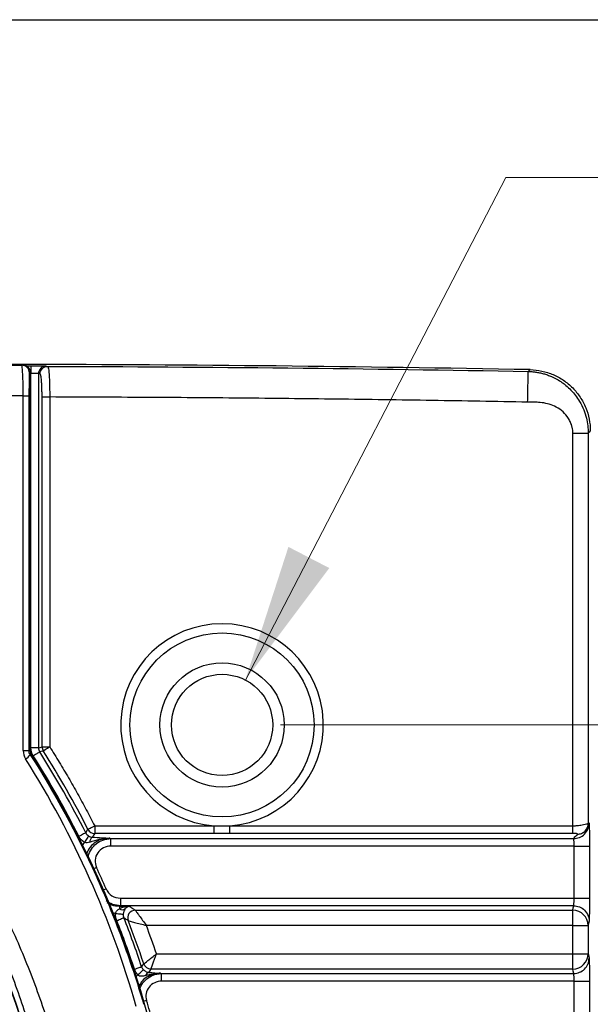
# Model space of a CAD drawing. Header units: millimetres. Extents: x 10 to 272, y 8 to 208.
# Tile 26 of 36: x 89 to 101, y 186 to 208. Entities that reach past the tile are written whole.
import ezdxf

# ---------------------------------------------------------------- set-up
doc = ezdxf.new("R2010")
doc.units = ezdxf.units.MM
doc.styles.add('SLDTEXTSTYLE0', font='TXT', dxfattribs={"width": 0.75})
doc.styles.add('SLDTEXTSTYLE2', font='TXT', dxfattribs={"width": 0.7})
doc.dimstyles.new('SLDDIMSTYLE0', dxfattribs={"dimtxt": 1.905, "dimasz": 3, "dimexe": 0, "dimexo": 0.0625, "dimgap": 0.47625, "dimtad": 0, "dimtih": 1, "dimtoh": 1, "dimdec": 1, "dimlfac": 1.5, "dimrnd": 1e-09, "dimzin": 4, "dimdsep": 46, "dimtxsty": 'SLDTEXTSTYLE0', "dimsah": 1, "dimcen": 0.09, "dimadec": 0, "dimazin": 1, "dimtfac": 1, "dimtdec": 1, "dimtofl": 0, "dimtmove": 0, "dimatfit": 3, "dimfxl": 1, "dimfrac": 2, "dimtolj": 1, "dimtzin": 12, "dimarcsym": 0})
doc.dimstyles.new('SLDDIMSTYLE3', dxfattribs={"dimtxt": 1.905, "dimasz": 3, "dimexe": 0, "dimexo": 0.0625, "dimgap": 0.47625, "dimtad": 0, "dimtih": 1, "dimtoh": 1, "dimdec": 1, "dimlfac": 1.5, "dimrnd": 1e-09, "dimzin": 12, "dimdsep": 46, "dimtxsty": 'SLDTEXTSTYLE0', "dimsah": 1, "dimcen": 0, "dimadec": 0, "dimazin": 3, "dimtfac": 1, "dimtdec": 1, "dimtofl": 0, "dimtmove": 0, "dimatfit": 3, "dimfxl": 1, "dimfrac": 2, "dimtolj": 1, "dimtzin": 12, "dimarcsym": 0})

# ---------------------------------------------------------------- blocks, each defined once
blk = doc.blocks.new('SW_SYMBOL_HOLE_DEPTH')
at = {"color": 0, "linetype": 'Continuous', "lineweight": 18}
for p, q in [((0, 875), (800, 875)), ((400, 875), (400, 75)), ((100, 555), (400, 75)), ((700, 555), (400, 75))]:
    blk.add_line(p, q, dxfattribs=at)
blk = doc.blocks.new('_D_10')
at = {"color": 7, "linetype": 'Continuous', "lineweight": 18}
for p, q in [((93.714, 193.339), (99.373, 204.262)), ((99.373, 204.262), (105.723, 204.262))]:
    blk.add_line(p, q, dxfattribs=at)
blk.add_solid([(93.714, 193.339), (95.538, 195.773), (94.65, 196.233)], dxfattribs=at)
at = {"color": 7, "linetype": 'Continuous', "lineweight": 18, "xscale": 0.0024333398, "yscale": 0.0024333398, "zscale": 0.0024333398}
blk.add_blockref('SW_SYMBOL_HOLE_DEPTH', (113.124, 203), dxfattribs=at)
at = {"color": 7, "linetype": 'Continuous', "lineweight": 18, "char_height": 1.905, "attachment_point": 1}
for s, insert, style in [('2X M4', (105.723, 205.22), 'SLDTEXTSTYLE2'), ('4.5', (115.846, 205.22), 'SLDTEXTSTYLE0')]:
    blk.add_mtext(s, dxfattribs=dict(at, insert=insert, style=style))
blk = doc.blocks.new('_D_11')
at = {"color": 7, "linetype": 'Continuous', "lineweight": 18}
for p, q in [((94.478, 192.363), (122.709, 192.363)), ((119.534, 192.363), (119.534, 181.665)), ((119.534, 181.278), (118.953, 181.278)), ((118.953, 181.278), (118.953, 178.253)), ((124.46, 181.278), (125.041, 181.278)), ((125.041, 181.278), (125.041, 178.253)), ((118.953, 178.253), (119.534, 178.253)), ((125.041, 178.253), (124.46, 178.253)), ((119.534, 168.363), (119.534, 177.866)), ((94.478, 168.363), (122.709, 168.363))]:
    blk.add_line(p, q, dxfattribs=at)
for points in [[(119.534, 192.363), (119.034, 189.363), (120.034, 189.363)], [(119.534, 168.363), (120.034, 171.363), (119.034, 171.363)]]:
    blk.add_solid(points, dxfattribs=at)
at = {"color": 7, "linetype": 'Continuous', "lineweight": 18, "char_height": 1.905, "attachment_point": 1, "style": 'SLDTEXTSTYLE0'}
for s, insert in [('36.0', (113.447, 180.709)), ('1.42', (119.534, 180.709))]:
    blk.add_mtext(s, dxfattribs=dict(at, insert=insert))

msp = doc.modelspace()

# ---------------------------------------------------------------- linework, layer by layer
at = {"color": 7, "linetype": 'Continuous', "lineweight": 25}
for p, q in [((10.088, 207.692), (270.088, 207.692)), ((88.964, 200.171), (89.055, 200.17)), ((89.387, 200.164), (89.422, 200.157)), ((89.041, 200.032), (89.023, 200.014)), ((89.041, 200.032), (89.041, 191.813)), ((89.055, 191.865), (89.055, 200.004)), ((89.221, 199.998), (89.221, 191.865)), ((89.255, 199.991), (89.221, 199.998)), ((99.859, 200.046), (99.899, 200.086)), ((88.889, 191.805), (88.889, 199.514)), ((88.889, 199.514), (89.014, 199.514)), ((89.014, 199.514), (89.014, 191.805)), ((89.298, 191.888), (89.298, 199.491)), ((89.464, 199.491), (89.464, 191.888)), ((100.828, 190.169), (100.828, 198.708)), ((101.162, 198.708), (101.162, 190.222)), ((88.889, 191.805), (89.014, 191.805)), ((89.221, 191.865), (89.055, 191.865)), ((89.298, 191.888), (89.464, 191.888)), ((90.442, 190.169), (93.037, 190.169)), ((93.378, 190.169), (100.828, 190.169)), ((93.037, 190.003), (90.442, 190.003)), ((90.767, 189.899), (90.792, 189.893)), ((90.792, 189.893), (100.848, 189.893)), ((90.792, 189.727), (90.792, 189.893)), ((93.378, 190.003), (93.037, 190.003)), ((100.828, 190.003), (93.378, 190.003)), ((100.856, 189.727), (90.792, 189.727)), ((100.856, 188.599), (100.856, 189.727)), ((101.189, 189.727), (101.189, 188.599)), ((91, 188.599), (91, 188.433)), ((91, 188.599), (100.856, 188.599)), ((91, 188.433), (90.98, 188.426)), ((90.98, 188.426), (91.19, 188.426)), ((90.98, 188.426), (90.98, 188.366)), ((100.848, 188.433), (91, 188.433)), ((91.322, 188.336), (100.828, 188.336)), ((100.828, 188.003), (100.828, 188.336)), ((100.828, 188.003), (91.564, 188.003)), ((100.828, 188.003), (101.162, 188.003)), ((100.828, 187.389), (100.828, 188.003)), ((101.162, 188.003), (101.162, 187.389)), ((91.784, 187.389), (100.828, 187.389)), ((100.828, 187.389), (101.162, 187.389)), ((100.828, 187.057), (100.828, 187.389)), ((100.828, 187.057), (91.665, 187.057)), ((91.871, 186.966), (91.894, 186.96)), ((91.894, 186.96), (100.848, 186.96)), ((91.894, 186.794), (91.894, 186.96)), ((100.856, 186.794), (91.894, 186.794)), ((100.856, 185.665), (100.856, 186.794)), ((101.189, 186.794), (101.189, 185.665))]:
    msp.add_line(p, q, dxfattribs=at)
at = {"color": 7, "linetype": 'Continuous', "lineweight": 25, "flags": 128}
for points in [[(88.857, 200.181), (88.863, 200.187), (88.875, 200.199)], [(89.055, 200.17), (89.055, 200.167), (89.055, 200.157), (89.055, 200.141), (89.055, 200.121), (89.055, 200.096), (89.055, 200.067), (89.055, 200.036), (89.055, 200.004)], [(101.208, 198.753), (101.182, 198.728), (101.162, 198.708)], [(89.014, 191.805), (89.026, 191.809), (89.041, 191.813)], [(89.247, 191.776), (89.242, 191.774), (89.233, 191.768), (89.219, 191.759), (89.201, 191.748), (89.181, 191.735), (89.157, 191.72), (89.132, 191.704), (89.106, 191.688)], [(89.221, 191.865), (89.259, 191.876), (89.298, 191.888)], [(89.324, 191.799), (89.308, 191.794), (89.247, 191.776)], [(89.067, 191.724), (89.061, 191.722), (89.041, 191.716)], [(90.246, 190.017), (90.256, 190.033), (90.294, 190.094)], [(90.246, 190.017), (90.241, 190.015), (90.232, 190.01), (90.217, 190.002), (90.199, 189.993), (90.177, 189.982), (90.152, 189.969), (90.126, 189.956), (90.098, 189.942)], [(90.308, 189.95), (90.304, 189.945), (90.299, 189.936), (90.29, 189.922), (90.279, 189.904), (90.267, 189.883), (90.252, 189.86), (90.237, 189.835), (90.221, 189.809)], [(90.442, 190.003), (90.418, 189.964), (90.392, 189.922)], [(90.481, 189.265), (90.456, 189.253), (90.432, 189.242), (90.424, 189.238)], [(90.69, 188.798), (90.665, 188.787), (90.64, 188.777), (90.632, 188.773)], [(100.828, 188.336), (100.839, 188.39), (100.848, 188.433)], [(90.898, 188.265), (90.927, 188.262), (90.956, 188.26), (90.983, 188.257), (91.007, 188.255), (91.028, 188.253), (91.044, 188.252), (91.056, 188.25), (91.062, 188.25)], [(90.92, 188.112), (90.948, 188.123), (90.976, 188.134), (91.002, 188.144), (91.025, 188.153), (91.044, 188.161), (91.059, 188.167), (91.069, 188.171), (91.074, 188.173)], [(101.181, 188.101), (101.17, 188.046), (101.162, 188.003)], [(101.162, 187.389), (101.173, 187.334), (101.181, 187.292)], [(91.304, 187.054), (91.333, 187.064), (91.361, 187.073), (91.387, 187.082), (91.41, 187.089), (91.43, 187.096), (91.445, 187.101), (91.456, 187.105), (91.461, 187.106)], [(91.461, 187.106), (91.472, 187.122), (91.507, 187.17)], [(91.665, 187.057), (91.646, 187.031), (91.612, 186.984)], [(100.848, 186.96), (100.837, 187.014), (100.828, 187.057)], [(91.378, 186.93), (91.4, 186.951), (91.421, 186.971), (91.441, 186.99), (91.459, 187.007), (91.474, 187.021), (91.485, 187.032), (91.494, 187.04), (91.498, 187.044)], [(91.568, 186.375), (91.542, 186.368), (91.517, 186.36), (91.508, 186.357)]]:
    msp.add_lwpolyline(points, dxfattribs=at)
at = {"color": 7, "linetype": 'Continuous', "lineweight": 25}
for centre, radius in [((71.208, 180.363), 18.496), ((71.208, 180.363), 18.494), ((93.208, 192.363), 2), ((93.208, 192.363), 1.35), ((93.208, 192.363), 1.1)]:
    msp.add_circle(centre, radius, dxfattribs=at)
for centre, radius, start, end in [((87.541, -466.133), 666.333, 89.88532, 90.16752), ((88.856, 200.014), 0.167, 0.02, 89.8667), ((87.541, -466.133), 666.333, 88.937293, 89.88532), ((93.208, 192.363), 2.2, 274.4353, 265.5647), ((71.208, 180.363), 21.347, 26.8888, 32.3224), ((89.465, 191.888), 0.167, 180.1277, 212.1345), ((88.823, 191.859), 0.261, 296.7423, 326.6349), ((71.208, 180.363), 21.167, 327.5382, 32.4618), ((71.208, 180.363), 21.181, 26.8888, 32.3224), ((90.443, 190.171), 0.167, 207.2999, 269.7149), ((90.465, 189.815), 0.13, 124.4259, 180.2773), ((71.208, 180.363), 21.23, 23.4111, 24.7917), ((91.048, 188.475), 0.128, 238.209, 293.0177), ((91.325, 188.168), 0.168, 90.8314, 200.3799), ((100.828, 188.002), 0.333, 0.2074, 90.0026), ((71.208, 180.363), 21.347, 18.4156, 21.4606), ((71.208, 180.363), 21.181, 18.4156, 21.4606), ((71.208, 180.363), 21.411, 18.538, 21.2116), ((71.208, 180.363), 21.743, 18.8531, 20.5739), ((100.828, 187.39), 0.333, 269.9975, 359.7925), ((91.666, 187.224), 0.167, 198.8799, 269.658), ((91.642, 186.889), 0.0995, 107.38, 164.0149), ((71.208, 180.363), 21.23, 15.1423, 16.4521)]:
    msp.add_arc(centre, radius, start, end, dxfattribs=at)
for points in [[(87.162, 200.172), (87.712, 200.177), (88.277, 200.18), (88.857, 200.181)], [(89.422, 200.157), (92.901, 200.148), (96.38, 200.111), (99.859, 200.046)], [(88.889, 199.514), (88.388, 199.513), (87.9, 199.51), (87.424, 199.506)], [(88.889, 191.805), (88.889, 191.742), (88.906, 191.68), (88.94, 191.626)], [(89.041, 191.716), (89.024, 191.742), (89.014, 191.773), (89.014, 191.805)], [(89.041, 191.813), (89.041, 191.781), (89.05, 191.75), (89.067, 191.724)], [(89.106, 191.688), (89.073, 191.741), (89.055, 191.802), (89.055, 191.865)], [(90.294, 190.094), (89.997, 190.677), (89.673, 191.246), (89.324, 191.799)], [(93.037, 190.169), (93.094, 190.168), (93.208, 190.165), (93.321, 190.168), (93.378, 190.169)], [(101.162, 190.222), (101.168, 190.19), (101.175, 190.257), (101.181, 190.225)], [(90.221, 189.809), (90.168, 189.841), (90.126, 189.887), (90.098, 189.942)], [(90.246, 190.017), (90.26, 189.99), (90.281, 189.966), (90.308, 189.95)], [(90.308, 189.95), (90.336, 189.933), (90.366, 189.924), (90.392, 189.922)], [(90.392, 189.922), (90.536, 189.917), (90.654, 189.908), (90.767, 189.899)], [(100.928, 189.989), (100.935, 189.957), (100.841, 189.925), (100.848, 189.893)], [(90.98, 188.366), (91.045, 188.406), (91.118, 188.423), (91.19, 188.426)], [(91.098, 188.357), (91.127, 188.4), (91.158, 188.419), (91.19, 188.426)], [(90.92, 188.112), (90.901, 188.161), (90.893, 188.213), (90.898, 188.265)], [(91.062, 188.25), (91.06, 188.223), (91.064, 188.197), (91.074, 188.173)], [(91.378, 186.93), (91.344, 186.966), (91.319, 187.008), (91.304, 187.054)], [(91.461, 187.106), (91.469, 187.083), (91.481, 187.062), (91.498, 187.044)], [(91.546, 186.917), (91.652, 186.95), (91.762, 186.969), (91.871, 186.966)], [(91.612, 186.984), (91.707, 186.979), (91.79, 186.973), (91.871, 186.966)]]:
    msp.add_open_spline(points, degree=3, dxfattribs=at)
for points, knots in [([(88.889, 199.514), (88.888, 199.602), (88.888, 199.688), (88.884, 199.849), (88.882, 199.923), (88.876, 200.045), (88.872, 200.094), (88.865, 200.161), (88.861, 200.179), (88.857, 200.181)], [0, 0, 0, 0, 0.25, 0.25, 0.5, 0.5, 0.75, 0.75, 1, 1, 1, 1]), ([(88.875, 200.199), (88.919, 200.199), (88.962, 200.181), (89.023, 200.119), (89.041, 200.076), (89.041, 200.032)], [0, 0, 0, 0, 0.5, 0.5, 1, 1, 1, 1]), ([(89.055, 200.17), (89.138, 200.17), (89.22, 200.17), (89.341, 200.167), (89.38, 200.166), (89.387, 200.164)], [0, 0, 0, 0, 0.5, 0.5, 1, 1, 1, 1]), ([(89.387, 200.164), (89.348, 200.164), (89.302, 200.148), (89.237, 200.083), (89.221, 200.037), (89.221, 199.998)], [0, 0, 0, 0, 0.5, 0.5, 1, 1, 1, 1]), ([(89.255, 199.991), (89.255, 200.03), (89.272, 200.076), (89.337, 200.141), (89.383, 200.157), (89.422, 200.157)], [0, 0, 0, 0, 0.5, 0.5, 1, 1, 1, 1]), ([(89.422, 200.157), (89.423, 200.157), (89.425, 200.156), (89.431, 200.144), (89.438, 200.108), (89.446, 200.044), (89.452, 199.959), (89.458, 199.857), (89.461, 199.738), (89.464, 199.614), (89.464, 199.531), (89.464, 199.491)], [0, 0, 0, 0, 0.035451, 0.116418, 0.247777, 0.383859, 0.496931, 0.629772, 0.759365, 0.88336, 1, 1, 1, 1]), ([(89.023, 200.014), (89.021, 200.012), (89.018, 199.959), (89.016, 199.822), (89.015, 199.767), (89.014, 199.646), (89.014, 199.581), (89.014, 199.514)], [0, 0, 0, 0, 0.5, 0.5, 0.75, 0.75, 1, 1, 1, 1]), ([(89.221, 199.998), (89.217, 199.999), (89.198, 200.001), (89.137, 200.003), (89.096, 200.004), (89.055, 200.004)], [0, 0, 0, 0, 0.5, 0.5, 1, 1, 1, 1]), ([(89.298, 199.491), (89.298, 199.507), (89.298, 199.54), (89.297, 199.588), (89.296, 199.636), (89.294, 199.697), (89.291, 199.77), (89.286, 199.845), (89.279, 199.908), (89.272, 199.953), (89.264, 199.984), (89.258, 199.988), (89.255, 199.991)], [0, 0, 0, 0, 0.063292, 0.1260196, 0.1887994, 0.2522467, 0.3773596, 0.503, 0.6273355, 0.7521889, 0.8759703, 1, 1, 1, 1]), ([(99.847, 199.38), (99.848, 199.458), (99.85, 199.541), (99.853, 199.704), (99.854, 199.782), (99.857, 199.912), (99.857, 199.963), (99.859, 200.029), (99.859, 200.045), (99.859, 200.046)], [0, 0, 0, 0, 0.25, 0.25, 0.5, 0.5, 0.75, 0.75, 1, 1, 1, 1]), ([(99.859, 200.046), (99.886, 200.045), (99.94, 200.043), (100.022, 200.034), (100.106, 200.019), (100.192, 199.998), (100.279, 199.97), (100.376, 199.932), (100.482, 199.879), (100.587, 199.813), (100.691, 199.733), (100.828, 199.605), (100.963, 199.428), (101.067, 199.218), (101.124, 199.039), (101.156, 198.87), (101.16, 198.76), (101.162, 198.708)], [0, 0, 0, 0, 0.0379397, 0.0773508, 0.118276, 0.1607536, 0.2048176, 0.2504987, 0.311342, 0.3772703, 0.4305443, 0.5035845, 0.6533572, 0.7542426, 0.8433102, 0.9251441, 1, 1, 1, 1]), ([(99.899, 200.086), (99.986, 200.084), (100.072, 200.074), (100.239, 200.038), (100.322, 200.011), (100.481, 199.943), (100.556, 199.902), (100.698, 199.805), (100.765, 199.748), (100.886, 199.626), (100.94, 199.559), (101.035, 199.415), (101.076, 199.338), (101.173, 199.099), (101.208, 198.927), (101.208, 198.753)], [0, 0, 0, 0, 0.125, 0.125, 0.25, 0.25, 0.375, 0.375, 0.5, 0.5, 0.625, 0.625, 0.75, 0.75, 1, 1, 1, 1]), ([(89.298, 199.491), (89.301, 199.491), (89.32, 199.491), (89.383, 199.491), (89.427, 199.491), (89.464, 199.491)], [0, 0, 0, 0, 0.5, 0.5, 1, 1, 1, 1]), ([(99.847, 199.38), (99.155, 199.392), (97.77, 199.416), (95.694, 199.445), (93.617, 199.467), (91.541, 199.483), (90.156, 199.488), (89.464, 199.491)], [0, 0, 0, 0, 0.2000019, 0.4000009, 0.599999, 0.799998, 1, 1, 1, 1]), ([(100.828, 198.708), (100.828, 198.729), (100.826, 198.771), (100.815, 198.834), (100.794, 198.906), (100.761, 198.984), (100.694, 199.091), (100.587, 199.201), (100.392, 199.322), (100.18, 199.372), (99.982, 199.379), (99.891, 199.379), (99.847, 199.38)], [0, 0, 0, 0, 0.047084, 0.094707, 0.143461, 0.214167, 0.285659, 0.423515, 0.55634, 0.79517, 0.900762, 1, 1, 1, 1]), ([(100.828, 198.708), (100.867, 198.708), (100.909, 198.708), (100.991, 198.708), (101.03, 198.708), (101.095, 198.708), (101.12, 198.708), (101.153, 198.708), (101.161, 198.708), (101.162, 198.708)], [0, 0, 0, 0, 0.25, 0.25, 0.5, 0.5, 0.75, 0.75, 1, 1, 1, 1]), ([(89.221, 191.865), (89.221, 191.85), (89.223, 191.834), (89.227, 191.819), (89.232, 191.804), (89.238, 191.79), (89.247, 191.776)], [0, 0, 0, 0, 0.0000700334, 0.0000700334, 0.0000700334, 0.0001400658, 0.0001400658, 0.0001400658, 0.0001400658]), ([(89.324, 191.799), (89.327, 191.801), (89.343, 191.811), (89.395, 191.844), (89.429, 191.866), (89.464, 191.888)], [0, 0, 0, 0, 0.5, 0.5, 1, 1, 1, 1]), ([(89.464, 191.888), (89.534, 191.776), (89.674, 191.552), (89.875, 191.212), (90.071, 190.868), (90.26, 190.521), (90.381, 190.287), (90.442, 190.169)], [0, 0, 0, 0, 0.200067, 0.400034, 0.599966, 0.799933, 1, 1, 1, 1]), ([(91.345, 186.244), (91.07, 187.2), (90.732, 188.127), (89.93, 189.922), (89.467, 190.79), (88.94, 191.626)], [0, 0, 0, 0, 0.5, 0.5, 1, 1, 1, 1]), ([(89.041, 191.716), (89.577, 190.877), (90.052, 190.004), (90.669, 188.646), (90.859, 188.186), (91.206, 187.249), (91.364, 186.772), (91.505, 186.291)], [0, 0, 0, 0, 0.5, 0.5, 0.75, 0.75, 1, 1, 1, 1]), ([(87.424, 190.172), (87.881, 189.452), (88.289, 188.699), (88.823, 187.527), (88.988, 187.129), (89.29, 186.318), (89.428, 185.904), (89.795, 184.651), (89.979, 183.806), (90.164, 182.523), (90.21, 182.094), (90.272, 181.229), (90.288, 180.793), (90.287, 179.484), (90.224, 178.622), (89.979, 176.919), (89.796, 176.078), (89.431, 174.832), (89.294, 174.419), (88.99, 173.603), (88.825, 173.204), (88.29, 172.027), (87.881, 171.274), (87.424, 170.553)], [0, 0, 0, 0, 0.125, 0.125, 0.1875, 0.1875, 0.25, 0.25, 0.375, 0.375, 0.4375, 0.4375, 0.5, 0.5, 0.625, 0.625, 0.75, 0.75, 0.8125, 0.8125, 0.875, 0.875, 1, 1, 1, 1]), ([(90.294, 190.094), (90.297, 190.095), (90.313, 190.104), (90.37, 190.133), (90.408, 190.152), (90.442, 190.169)], [0, 0, 0, 0, 0.5, 0.5, 1, 1, 1, 1]), ([(90.442, 190.169), (90.442, 190.132), (90.442, 190.089), (90.442, 190.025), (90.442, 190.007), (90.442, 190.003)], [0, 0, 0, 0, 0.5, 0.5, 1, 1, 1, 1]), ([(93.037, 190.003), (93.037, 190.007), (93.037, 190.026), (93.037, 190.087), (93.037, 190.128), (93.037, 190.169)], [0, 0, 0, 0, 0.5, 0.5, 1, 1, 1, 1]), ([(93.378, 190.003), (93.378, 190.007), (93.378, 190.025), (93.378, 190.089), (93.378, 190.132), (93.378, 190.169)], [0, 0, 0, 0, 0.5, 0.5, 1, 1, 1, 1]), ([(100.828, 190.169), (100.84, 190.17), (100.865, 190.17), (100.907, 190.174), (100.955, 190.179), (101.008, 190.187), (101.07, 190.199), (101.124, 190.211), (101.156, 190.221), (101.16, 190.222), (101.162, 190.222)], [0, 0, 0, 0, 0.065708, 0.147296, 0.244864, 0.358465, 0.488123, 0.697855, 0.868362, 1, 1, 1, 1]), ([(100.828, 190.003), (100.828, 190.007), (100.828, 190.026), (100.828, 190.087), (100.828, 190.128), (100.828, 190.169)], [0, 0, 0, 0, 0.5, 0.5, 1, 1, 1, 1]), ([(100.848, 189.893), (100.887, 189.893), (100.929, 189.9), (101.011, 189.933), (101.051, 189.958), (101.116, 190.023), (101.141, 190.062), (101.174, 190.144), (101.181, 190.186), (101.181, 190.225)], [0, 0, 0, 0, 0.25, 0.25, 0.5, 0.5, 0.75, 0.75, 1, 1, 1, 1]), ([(100.928, 189.989), (100.956, 189.989), (100.986, 189.994), (101.043, 190.017), (101.071, 190.035), (101.116, 190.08), (101.134, 190.108), (101.157, 190.165), (101.162, 190.194), (101.162, 190.222)], [0, 0, 0, 0, 0.25, 0.25, 0.5, 0.5, 0.75, 0.75, 1, 1, 1, 1]), ([(101.181, 190.225), (101.181, 190.223), (101.182, 190.22), (101.183, 190.209), (101.184, 190.194), (101.185, 190.169), (101.186, 190.128), (101.187, 190.066), (101.188, 189.992), (101.189, 189.909), (101.189, 189.819), (101.189, 189.758), (101.189, 189.727)], [0, 0, 0, 0, 0.062604, 0.125017, 0.187795, 0.251484, 0.376892, 0.50151, 0.625312, 0.750814, 0.87591, 1, 1, 1, 1]), ([(87.191, 170.81), (87.618, 171.518), (87.998, 172.256), (88.494, 173.407), (88.647, 173.797), (88.927, 174.592), (89.053, 174.994), (89.389, 176.206), (89.557, 177.024), (89.783, 178.677), (89.84, 179.513), (89.841, 181.203), (89.784, 182.042), (89.558, 183.702), (89.389, 184.523), (89.05, 185.741), (88.923, 186.144), (88.644, 186.935), (88.492, 187.324), (87.998, 188.47), (87.618, 189.208), (87.191, 189.916)], [0, 0, 0, 0, 0.125, 0.125, 0.1875, 0.1875, 0.25, 0.25, 0.375, 0.375, 0.5, 0.5, 0.625, 0.625, 0.75, 0.75, 0.8125, 0.8125, 0.875, 0.875, 1, 1, 1, 1]), ([(90.767, 189.899), (90.763, 189.899), (90.7, 189.9), (90.58, 189.88), (90.428, 189.801), (90.312, 189.684), (90.276, 189.586), (90.258, 189.538)], [0, 0, 0, 0, 0.017778, 0.284185, 0.534533, 0.774185, 1, 1, 1, 1]), ([(90.302, 189.457), (90.303, 189.477), (90.306, 189.551), (90.365, 189.668), (90.472, 189.788), (90.619, 189.874), (90.733, 189.886), (90.792, 189.893)], [0, 0, 0, 0, 0.084222, 0.30612, 0.52621, 0.751164, 1, 1, 1, 1]), ([(90.336, 189.815), (90.406, 189.841), (90.476, 189.864), (90.62, 189.894), (90.694, 189.902), (90.767, 189.899)], [0, 0, 0, 0, 0.5, 0.5, 1, 1, 1, 1]), ([(100.928, 189.989), (100.929, 189.99), (100.929, 189.991), (100.931, 189.994), (100.925, 189.997), (100.907, 190), (100.885, 190.002), (100.859, 190.003), (100.839, 190.003), (100.828, 190.003)], [0, 0, 0, 0, 0.090095, 0.193888, 0.438414, 0.574588, 0.714234, 0.859629, 1, 1, 1, 1]), ([(100.856, 189.727), (100.856, 189.738), (100.856, 189.761), (100.855, 189.796), (100.854, 189.83), (100.852, 189.861), (100.85, 189.885), (100.849, 189.89), (100.848, 189.893)], [0, 0, 0, 0, 0.134039, 0.281131, 0.441276, 0.614474, 0.800719, 1, 1, 1, 1]), ([(90.181, 189.749), (90.183, 189.754), (90.193, 189.776), (90.209, 189.794), (90.221, 189.809)], [0, 0, 0, 0, 0.221344, 1, 1, 1, 1]), ([(90.336, 189.815), (90.317, 189.808), (90.299, 189.803), (90.26, 189.799), (90.239, 189.8), (90.221, 189.809)], [0, 0, 0, 0, 0.5, 0.5, 1, 1, 1, 1]), ([(90.792, 189.727), (90.736, 189.727), (90.681, 189.714), (90.582, 189.665), (90.539, 189.628), (90.475, 189.536), (90.456, 189.482), (90.447, 189.372), (90.457, 189.316), (90.481, 189.265)], [0, 0, 0, 0, 0.25, 0.25, 0.5, 0.5, 0.75, 0.75, 1, 1, 1, 1]), ([(100.856, 189.727), (100.895, 189.727), (100.937, 189.727), (101.018, 189.727), (101.057, 189.727), (101.122, 189.727), (101.147, 189.727), (101.181, 189.727), (101.188, 189.727), (101.189, 189.727)], [0, 0, 0, 0, 0.25, 0.25, 0.5, 0.5, 0.75, 0.75, 1, 1, 1, 1]), ([(90.69, 188.798), (90.716, 188.738), (90.76, 188.686), (90.869, 188.617), (90.934, 188.599), (91, 188.599)], [0, 0, 0, 0, 0.5, 0.5, 1, 1, 1, 1]), ([(100.848, 188.433), (100.848, 188.434), (100.85, 188.437), (100.851, 188.45), (100.852, 188.466), (100.853, 188.486), (100.854, 188.508), (100.855, 188.531), (100.855, 188.554), (100.856, 188.576), (100.856, 188.591), (100.856, 188.599)], [0, 0, 0, 0, 0.134379, 0.26294, 0.385683, 0.502607, 0.613713, 0.719003, 0.818479, 0.912143, 1, 1, 1, 1]), ([(100.856, 188.599), (100.942, 188.599), (101.028, 188.599), (101.151, 188.599), (101.188, 188.599), (101.189, 188.599)], [0, 0, 0, 0, 0.5, 0.5, 1, 1, 1, 1]), ([(101.189, 188.599), (101.189, 188.583), (101.189, 188.553), (101.189, 188.507), (101.189, 188.462), (101.188, 188.403), (101.188, 188.334), (101.187, 188.26), (101.186, 188.197), (101.184, 188.149), (101.183, 188.114), (101.182, 188.105), (101.181, 188.101)], [0, 0, 0, 0, 0.062082, 0.123991, 0.186268, 0.249446, 0.374477, 0.498751, 0.622897, 0.748779, 0.874884, 1, 1, 1, 1]), ([(91, 188.433), (90.942, 188.438), (90.829, 188.448), (90.736, 188.512), (90.69, 188.543)], [0, 0, 0, 0, 0.514267, 1, 1, 1, 1]), ([(90.705, 188.505), (90.713, 188.498), (90.766, 188.456), (90.866, 188.432), (90.951, 188.428), (90.98, 188.426)], [0, 0, 0, 0, 0.112801, 0.695179, 1, 1, 1, 1]), ([(90.898, 188.265), (90.899, 188.289), (90.911, 188.311), (90.942, 188.344), (90.961, 188.356), (90.98, 188.366)], [0, 0, 0, 0, 0.5, 0.5, 1, 1, 1, 1]), ([(91.098, 188.357), (91.09, 188.345), (91.083, 188.33), (91.07, 188.295), (91.064, 188.274), (91.062, 188.25)], [0, 0, 0, 0, 0.5, 0.5, 1, 1, 1, 1]), ([(91.19, 188.426), (91.196, 188.422), (91.203, 188.417), (91.209, 188.413), (91.233, 188.396), (91.257, 188.38), (91.281, 188.364), (91.295, 188.354), (91.309, 188.345), (91.322, 188.336)], [-0.000230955, -0.000230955, -0.000230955, -0.000230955, 0, 0, 0, 0.000854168, 0.000854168, 0.000854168, 0.001340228, 0.001340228, 0.001340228, 0.001340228]), ([(91.322, 188.336), (91.325, 188.331), (91.336, 188.317), (91.366, 188.275), (91.386, 188.248), (91.432, 188.185), (91.456, 188.151), (91.509, 188.079), (91.536, 188.041), (91.564, 188.003)], [0, 0, 0, 0, 0.25, 0.25, 0.5, 0.5, 0.75, 0.75, 1, 1, 1, 1]), ([(100.848, 188.433), (100.887, 188.433), (100.929, 188.425), (101.011, 188.393), (101.051, 188.368), (101.116, 188.303), (101.141, 188.264), (101.174, 188.182), (101.181, 188.14), (101.181, 188.101)], [0, 0, 0, 0, 0.25, 0.25, 0.5, 0.5, 0.75, 0.75, 1, 1, 1, 1]), ([(90.898, 188.265), (90.887, 188.266), (90.867, 188.268), (90.849, 188.275), (90.841, 188.278)], [0, 0, 0, 0, 0.573855, 1, 1, 1, 1]), ([(91.168, 188.109), (91.154, 188.119), (91.14, 188.128), (91.127, 188.137), (91.109, 188.149), (91.092, 188.161), (91.074, 188.173)], [0.0004618, 0.0004618, 0.0004618, 0.0004618, 0.000947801, 0.000947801, 0.000947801, 0.001570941, 0.001570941, 0.001570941, 0.001570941]), ([(91.168, 188.109), (91.173, 188.108), (91.189, 188.104), (91.239, 188.091), (91.272, 188.082), (91.347, 188.062), (91.387, 188.051), (91.473, 188.028), (91.519, 188.016), (91.564, 188.003)], [0, 0, 0, 0, 0.25, 0.25, 0.5, 0.5, 0.75, 0.75, 1, 1, 1, 1]), ([(91.507, 187.17), (91.513, 187.175), (91.548, 187.202), (91.65, 187.283), (91.718, 187.336), (91.784, 187.389)], [0, 0, 0, 0, 0.5, 0.5, 1, 1, 1, 1]), ([(91.665, 187.057), (91.667, 187.064), (91.682, 187.106), (91.726, 187.228), (91.755, 187.309), (91.784, 187.389)], [0, 0, 0, 0, 0.5, 0.5, 1, 1, 1, 1]), ([(100.848, 186.96), (100.935, 186.96), (101.022, 186.996), (101.145, 187.118), (101.181, 187.205), (101.181, 187.292)], [0, 0, 0, 0, 0.5, 0.5, 1, 1, 1, 1]), ([(101.181, 187.292), (101.181, 187.29), (101.182, 187.286), (101.183, 187.276), (101.184, 187.261), (101.185, 187.236), (101.186, 187.195), (101.187, 187.133), (101.188, 187.059), (101.189, 186.975), (101.189, 186.886), (101.189, 186.824), (101.189, 186.794)], [0, 0, 0, 0, 0.062604, 0.125017, 0.187795, 0.251484, 0.376892, 0.50151, 0.625312, 0.750814, 0.87591, 1, 1, 1, 1]), ([(91.344, 186.89), (91.347, 186.894), (91.356, 186.91), (91.369, 186.922), (91.378, 186.93)], [0, 0, 0, 0, 0.289621, 1, 1, 1, 1]), ([(91.546, 186.917), (91.518, 186.908), (91.49, 186.9), (91.431, 186.898), (91.399, 186.907), (91.378, 186.93)], [0, 0, 0, 0, 0.5, 0.5, 1, 1, 1, 1]), ([(91.871, 186.966), (91.834, 186.964), (91.74, 186.96), (91.599, 186.907), (91.47, 186.81), (91.421, 186.722), (91.399, 186.681)], [0, 0, 0, 0, 0.190562, 0.484004, 0.764504, 1, 1, 1, 1]), ([(91.424, 186.615), (91.426, 186.627), (91.439, 186.69), (91.511, 186.791), (91.634, 186.896), (91.77, 186.951), (91.859, 186.957), (91.894, 186.96)], [0, 0, 0, 0, 0.054839, 0.311186, 0.568159, 0.831865, 1, 1, 1, 1]), ([(91.498, 187.044), (91.518, 187.023), (91.539, 187.009), (91.578, 186.991), (91.594, 186.986), (91.612, 186.984)], [0, 0, 0, 0, 0.5, 0.5, 1, 1, 1, 1]), ([(100.856, 186.794), (100.856, 186.805), (100.856, 186.828), (100.855, 186.863), (100.854, 186.897), (100.852, 186.927), (100.85, 186.951), (100.849, 186.957), (100.848, 186.96)], [0, 0, 0, 0, 0.134039, 0.281131, 0.441276, 0.614474, 0.800719, 1, 1, 1, 1]), ([(91.894, 186.794), (91.791, 186.794), (91.688, 186.747), (91.592, 186.626), (91.57, 186.578), (91.551, 186.478), (91.553, 186.425), (91.568, 186.375)], [0, 0, 0, 0, 0.5, 0.5, 0.75, 0.75, 1, 1, 1, 1]), ([(100.856, 186.794), (100.895, 186.794), (100.937, 186.794), (101.018, 186.794), (101.057, 186.794), (101.122, 186.794), (101.147, 186.794), (101.181, 186.794), (101.188, 186.794), (101.189, 186.794)], [0, 0, 0, 0, 0.25, 0.25, 0.5, 0.5, 0.75, 0.75, 1, 1, 1, 1])]:
    msp.add_open_spline(points, degree=3, knots=knots, dxfattribs=at)

# ---------------------------------------------------------------- dimensions: what is measured, and where the dimension line sits
at = {"color": 7, "linetype": 'Continuous', "lineweight": 18}
dim = msp.add_diameter_dim_2p(p1=(92.702, 191.386), p2=(93.714, 193.339), text='2X M4{\\fGDT;x}4.5', dimstyle='SLDDIMSTYLE3', override={"dimpost": '<>'}, dxfattribs=at)
dim.commit()
dim.dimension.update_dxf_attribs({"geometry": '_D_10', "text_midpoint": (112.544, 204.262), "dimtype": 163})
dim = msp.add_linear_dim(base=(119.534, 168.363), p1=(93.208, 192.363), p2=(93.208, 168.363), angle=90, dimstyle='SLDDIMSTYLE0', dxfattribs=at)
dim.commit()
dim.dimension.update_dxf_attribs({"geometry": '_D_11', "text_midpoint": (119.534, 179.766), "dimtype": 160})

doc.saveas('drawing.dxf')
